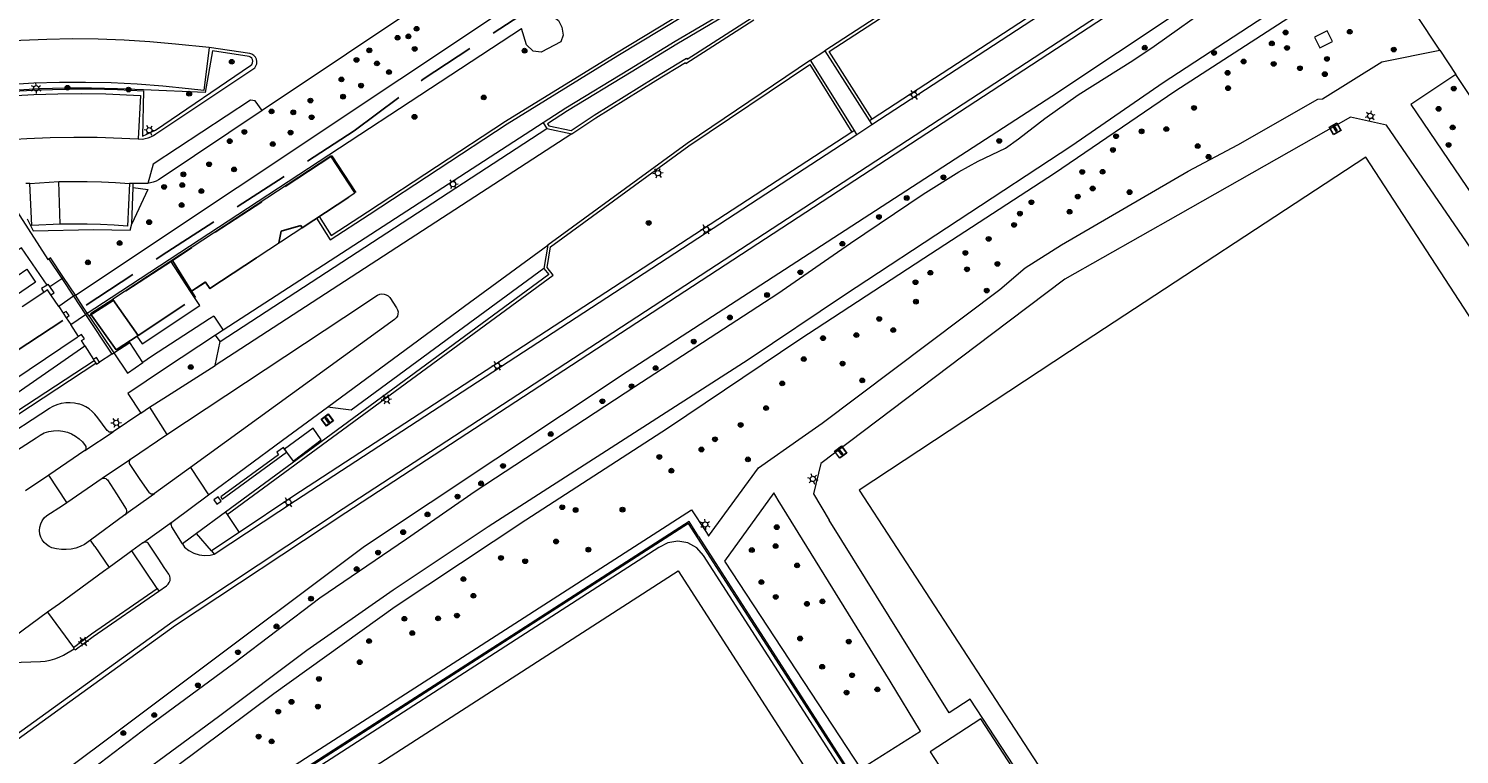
# Model space of a CAD drawing. Header units: metres. Extents: x 89872 to 94585, y 463299 to 469000.
# Tile 39 of 230: x 91178 to 91341, y 464112 to 464195. Entities that reach past the tile are written whole.
import ezdxf
from ezdxf.enums import TextEntityAlignment as Align

# ---------------------------------------------------------------- set-up
doc = ezdxf.new("R2010")
doc.units = ezdxf.units.M
doc.linetypes.add('HIDDEN', pattern=[9.525, 6.35, -3.175])
doc.layers.get('0').update_dxf_attribs({"linetype": 'CONTINUOUS'})
for name, color, linetype, lineweight in [('B-WE-BV-GELEIDECONSTRUCTIE-G', 251, 'CONTINUOUS', 13), ('B-WE-GK-BESCHOEIING-G', 251, 'CONTINUOUS', 13), ('B-WE-GK-KADEMUUR-G', 251, 'CONTINUOUS', 13), ('B-WE-GR-BEPLANTING_CULTUUR-G', 251, 'CONTINUOUS', 13), ('B-WE-GR-BOOM-S', 251, 'CONTINUOUS', 13), ('B-WE-GR-HAAG-G', 251, 'CONTINUOUS', 13), ('B-WE-IE-MEUBILAIR_WEGMEUBILAIR_VLAGGENMAST-S', 251, 'CONTINUOUS', 13), ('B-WE-IE-TERREINAFSCHEIDING-G', 251, 'CONTINUOUS', 13), ('B-WE-IE-TERREINAFSCHEIDING_KUNSTMATIG_HEKWERK-G', 251, 'CONTINUOUS', 13), ('B-WE-IE-TERREINAFSCHEIDING_KUNSTMATIG_MUUR-G', 251, 'CONTINUOUS', 13), ('B-WE-KL-ET_LS_OV_LICHTMAST-S', 251, 'CONTINUOUS', 13), ('B-WE-KW-KUNSTWERK-GV', 251, 'CONTINUOUS', 13), ('B-WE-OG-TOPOGRAFIE_BEBOUWING-GV', 251, 'CONTINUOUS', 13), ('B-WE-OG-TOPOGRAFIE_BEBOUWING_ABRI-GV', 251, 'CONTINUOUS', 13), ('B-WE-OG-TOPOGRAFIE_BEBOUWING_LUIFEL-GV', 251, 'CONTINUOUS', 13), ('B-WE-OG-TOPOGRAFIE_HUISNUMMER-T25', 251, 'CONTINUOUS', 13), ('B-WE-OG-TOPOGRAFIE_WATER-GV', 251, 'CONTINUOUS', 13), ('B-WE-VH-VERHARDING-GV', 251, 'CONTINUOUS', 13), ('B-WE-VW-MARKERING-G', 251, 'CONTINUOUS', 13), ('B-WE-VW-PAAL_HALTE-S', 251, 'CONTINUOUS', 13), ('Percelen', 10, 'HIDDEN', 25)]:
    doc.layers.add(name, color=color, linetype=linetype, lineweight=lineweight)
doc.styles.get("Standard").update_dxf_attribs({"font": 'isocp.shx'})

# ---------------------------------------------------------------- blocks, each defined once
blk = doc.blocks.new('Q_BOOM')
for radius in [0.27, 0.18, 0.09]:
    blk.add_circle((0, 0), radius)
blk = doc.blocks.new('Q_LICHTMAST')
for points in [[(-0.26, 0.15), (-0.52, 0.3)], [(0, 0.3), (0, 0.6)], [(0.26, 0.15), (0.52, 0.3)], [(-0.26, -0.15), (-0.52, -0.3)], [(0, -0.3), (0, -0.6)], [(0.26, -0.15), (0.52, -0.3)]]:
    blk.add_lwpolyline(points)
blk.add_circle((0, 0), 0.3)
blk = doc.blocks.new('Q_HALTEPAAL')
for points in [[(-0.5, 0.5), (0.5, 0.5), (0.5, -0.5), (-0.5, -0.5)], [(-0.08, 0.33), (0.07, 0.33), (0.07, -0.33), (-0.08, -0.33)]]:
    blk.add_lwpolyline(points, close=True)
blk.add_lwpolyline([(-0.44, 0.46), (0.44, 0.46, -0.414214), (0.46, 0.44), (0.46, -0.44, -0.414214), (0.44, -0.46), (-0.44, -0.46, -0.414214), (-0.46, -0.44), (-0.46, 0.44), (-0.46, 0.44), (-0.46, 0.45), (-0.46, 0.45), (-0.46, 0.45), (-0.46, 0.45), (-0.46, 0.45), (-0.46, 0.45), (-0.46, 0.46), (-0.46, 0.46), (-0.46, 0.46), (-0.45, 0.46), (-0.45, 0.46), (-0.45, 0.46), (-0.45, 0.46), (-0.45, 0.46), (-0.45, 0.46), (-0.44, 0.46), (-0.44, 0.46)], format="xyb")
blk = doc.blocks.new('Q_VLAGGENMAST')
for points in [[(-0.5, 0.5), (0.5, 0.5), (0.5, -0.5), (-0.5, -0.5)], [(-0.08, 0.33), (0.07, 0.33), (0.07, -0.33), (-0.08, -0.33)]]:
    blk.add_lwpolyline(points, close=True)
blk.add_lwpolyline([(-0.44, 0.46), (0.44, 0.46, -0.414214), (0.46, 0.44), (0.46, -0.44, -0.414214), (0.44, -0.46), (-0.44, -0.46, -0.414214), (-0.46, -0.44), (-0.46, 0.44), (-0.46, 0.44), (-0.46, 0.45), (-0.46, 0.45), (-0.46, 0.45), (-0.46, 0.45), (-0.46, 0.45), (-0.46, 0.45), (-0.46, 0.46), (-0.46, 0.46), (-0.46, 0.46), (-0.45, 0.46), (-0.45, 0.46), (-0.45, 0.46), (-0.45, 0.46), (-0.45, 0.46), (-0.45, 0.46), (-0.44, 0.46), (-0.44, 0.46)], format="xyb")
blk = doc.blocks.new('LDN_BLOK2_AUTOCAD_OD_1_FMEBLOCK15')
at = {"layer": 'B-WE-VH-VERHARDING-GV'}
for points in [[(-22.97, -50.18), (-40.39, -23.14), (-39.9, -22.82), (-61.04, 10.02), (1.38, 50.18), (2.96, 47.82), (3.35, 47.19)], [(61.04, -42.53), (60.22, -43.05), (49.17, -50.18)], [(-22.26, -50.18), (-22.45, -49.88), (-22.87, -50.18)]]:
    blk.add_lwpolyline(points, dxfattribs=at)
blk = doc.blocks.new('LDN_BLOK2_AUTOCAD_OD_1_FMEBLOCK16')
at = {"layer": 'B-WE-VH-VERHARDING-GV'}
blk.add_line((-22.67, -46.67), (-20.91, -49.39), dxfattribs=at)
blk.add_lwpolyline([(47.04, -49.39), (59.51, -41.36), (1.05, 49.39), (-59.51, 10.49), (-37.84, -23.13)], dxfattribs=at)
blk = doc.blocks.new('LDN_BLOK2_AUTOCAD_OD_1_FMEBLOCK4')
at = {"layer": 'B-WE-OG-TOPOGRAFIE_WATER-GV'}
blk.add_lwpolyline([(-57.44, -88.49), (-59.29, -85.6), (-68.56, -70.72), (-77.69, -56.8), (-84.69, -46.57), (-91.11, -36.18), (-95.99, -27.21), (-96.22, -26.61), (-96.24, -26.12), (-96.01, -25.66), (-73.72, -9.03), (-59.9, 0.88), (-45.02, 10.73), (-28.91, 21.15), (-13.85, 31.25), (0.24, 40.47), (15.11, 50.13), (28.79, 59.45), (44.22, 69.44)], dxfattribs=at)
blk = doc.blocks.new('LDN_BLOK2_AUTOCAD_OD_1_FMEBLOCK9')
at = {"layer": 'B-WE-IE-TERREINAFSCHEIDING-G'}
for points in [[(2.73, 46.77), (1.95, 47.63), (0.93, 48.19), (-0.21, 48.39), (-1.36, 48.2), (-2.38, 47.66), (-55.88, 13.2), (-56.73, 12.46), (-57.29, 11.49), (-57.51, 10.39), (-57.37, 9.27), (-56.87, 8.27), (-20.36, -48.39)], [(46.08, -48.39), (55.71, -42.17), (56.62, -41.48), (57.24, -40.53), (57.51, -39.42), (57.4, -38.28), (56.93, -37.25), (24.45, 13.08), (2.73, 46.77)]]:
    blk.add_lwpolyline(points, dxfattribs=at)

msp = doc.modelspace()

# ---------------------------------------------------------------- linework, layer by layer
at = {"layer": 'B-WE-BV-GELEIDECONSTRUCTIE-G'}
for p, q in [((91181.61, 464163), (91180.71, 464164.34)), ((91183.85, 464159.6), (91182.96, 464160.96))]:
    msp.add_line(p, q, dxfattribs=at)
for points in [[(91180.71, 464164.34), (91180.34, 464164.9), (91179.9, 464164.61)], [(91185.84, 464156.55), (91185.89, 464156.46), (91186.24, 464156.69)]]:
    msp.add_lwpolyline(points, dxfattribs=at)
at = {"layer": 'B-WE-GK-BESCHOEIING-G'}
for p, q in [((91183.69, 464159.49), (91165.83, 464147.44)), ((91183.85, 464159.6), (91183.77, 464159.54))]:
    msp.add_line(p, q, dxfattribs=at)
at = {"layer": 'B-WE-GK-KADEMUUR-G'}
msp.add_line((91183.77, 464159.54), (91183.69, 464159.49), dxfattribs=at)
at = {"layer": 'B-WE-GR-BEPLANTING_CULTUUR-G'}
for p, q in [((91274.13, 464184.3), (91273.84, 464184.1)), ((91272.11, 464183), (91271.82, 464182.81)), ((91189.91, 464172.42), (91190.07, 464176.54)), ((91191.74, 464176.3), (91189.91, 464172.42)), ((91190.07, 464176.54), (91190.08, 464176.99)), ((91190.07, 464176.54), (91191.74, 464176.3)), ((91179.9, 464164.61), (91177.43, 464162.96)), ((91287.7, 464159.8), (91268.29, 464145.13)), ((91184.58, 464158.52), (91185.57, 464156.96)), ((91185.57, 464156.96), (91185.65, 464156.84)), ((91185.65, 464156.84), (91185.84, 464156.55)), ((91268.29, 464145.13), (91267.47, 464141.7)), ((91200.56, 464139.61), (91200.75, 464139.34)), ((91200.75, 464139.34), (91202.12, 464137.32)), ((91198.96, 464135.22), (91197.28, 464137.2)), ((91202.12, 464137.32), (91198.96, 464135.22)), ((91198.96, 464135.22), (91199.28, 464134.83)), ((91192.8, 464130.94), (91189.93, 464135.21)), ((91192.8, 464130.94), (91192.99, 464130.65)), ((91180.34, 464128.23), (91183.27, 464124.23)), ((91183.35, 464124.09), (91183.27, 464124.23))]:
    msp.add_line(p, q, dxfattribs=at)
for points in [[(91274.13, 464184.3), (91269.24, 464191.99), (91333, 464233.41), (91334.76, 464234.54), (91335.05, 464234.07), (91339.82, 464232.47), (91342.33, 464228.88)], [(91342.33, 464228.88), (91337.62, 464225.8), (91315.45, 464211.28), (91274.13, 464184.3)], [(91171.24, 464101.92), (91170.34, 464103.41), (91170.11, 464103.79), (91169.72, 464104.91), (91169.56, 464106.09), (91169.64, 464107.26), (91170.19, 464108.94), (91176.32, 464113.35), (91194.9, 464126.76), (91214.25, 464139.56), (91325.36, 464212.11)], [(91183.49, 464164.3), (91238.78, 464201.15), (91249.06, 464208.51), (91249.48, 464208.53)], [(91211.21, 464173.23), (91212.6, 464171.08), (91216.71, 464173.78), (91232.43, 464184.07), (91245.03, 464191.86), (91257.54, 464199.42), (91258.92, 464200.28), (91255.84, 464205.03), (91254.31, 464207.06), (91254.6, 464207.27)], [(91239.88, 464183.02), (91242.52, 464184.74), (91249.35, 464189), (91253.02, 464191.25), (91253.07, 464191.14), (91260.47, 464195.86), (91260.62, 464196.02), (91260.73, 464196.19), (91260.79, 464196.39), (91260.79, 464196.6), (91260.74, 464196.81), (91260.63, 464197.01), (91260.48, 464197.23), (91260.15, 464197.7), (91251.9, 464192.85), (91246.73, 464189.64), (91239.47, 464185.25), (91237.2, 464183.78), (91237.34, 464183.55), (91239.88, 464183.02)], [(91236.74, 464196.27), (91237.47, 464196.23), (91238.45, 464195.53), (91238.84, 464194.78), (91238.99, 464193.85), (91238.7, 464193.1), (91236.48, 464191.93), (91235.55, 464192.02), (91234.81, 464192.77), (91234.24, 464194.6)], [(91200.75, 464139.34), (91237.84, 464166.58), (91237.16, 464167.43), (91237.55, 464169.79), (91253.29, 464181.26), (91267.02, 464190.51), (91271.82, 464182.81)], [(91204.74, 464185.29), (91193.24, 464177.58), (91192.96, 464177.41), (91192.67, 464177.26), (91192.36, 464177.15), (91192.05, 464177.06), (91191.73, 464177)], [(91371.48, 464077), (91390.1, 464091), (91390.72, 464094.49), (91370.65, 464126.98), (91369.6, 464128.64), (91362.94, 464139.34), (91358.8, 464145.47), (91358.11, 464146.47), (91332.62, 464183.62), (91328.53, 464184.53), (91308.89, 464173.39)], [(91271.82, 464182.81), (91208.24, 464141.38), (91202.12, 464137.32)], [(91330.29, 464179.98), (91298.25, 464158.99), (91272.65, 464142.12), (91328.96, 464055.7)], [(91328.96, 464055.7), (91354.6, 464072.56), (91386.61, 464093.47), (91330.29, 464179.98)], [(91178.01, 464172.97), (91178.7, 464171.61), (91185.54, 464171.77), (91189.74, 464171.67), (91189.91, 464172.42)], [(91308.89, 464173.39), (91296.04, 464166.11), (91287.7, 464159.8)], [(91185.65, 464156.84), (91167.87, 464145.21), (91167.15, 464145.47), (91166.69, 464146.15)], [(91293.05, 464106.47), (91285.27, 464118.37), (91282.88, 464116.8), (91269.22, 464138.72)], [(91183.27, 464124.23), (91185.32, 464125.77), (91192.8, 464130.94)]]:
    msp.add_lwpolyline(points, dxfattribs=at)
at = {"layer": 'B-WE-GR-HAAG-G'}
msp.add_lwpolyline([(91176.47, 464187.48), (91179.42, 464187.65), (91182.38, 464187.73), (91185.34, 464187.74), (91188.3, 464187.67), (91191.25, 464187.52), (91191.14, 464182.36), (91192.61, 464183.06), (91203.43, 464190.39), (91203.57, 464190.53), (91203.65, 464190.69), (91203.68, 464190.88), (91203.65, 464191.07), (91203.56, 464191.23), (91203.42, 464191.36), (91203.25, 464191.44), (91199.09, 464192.07), (91198.24, 464187.34), (91191.25, 464187.62), (91188.29, 464187.77), (91185.33, 464187.84), (91182.37, 464187.83), (91179.42, 464187.75), (91176.46, 464187.58)], dxfattribs=at)
at = {"layer": 'B-WE-IE-TERREINAFSCHEIDING-G'}
for p, q in [((91338.69, 464192.15), (91336, 464196.2)), ((91352.99, 464170.6), (91340.53, 464189.38)), ((91236.71, 464183.88), (91237.13, 464183.24)), ((91183.49, 464164.3), (91182.15, 464166.31)), ((91185.08, 464161.9), (91184.85, 464162.24)), ((91199.98, 464159.03), (91199.45, 464159.76))]:
    msp.add_line(p, q, dxfattribs=at)
for points in [[(91182.15, 464166.31), (91180.68, 464168.53), (91180.48, 464168.4)], [(91180.27, 464165.44), (91179.65, 464165.03), (91179.9, 464164.61)]]:
    msp.add_lwpolyline(points, dxfattribs=at)
at = {"layer": 'B-WE-IE-TERREINAFSCHEIDING_KUNSTMATIG_HEKWERK-G'}
for p, q in [((91180.58, 464165.28), (91181.95, 464166.18)), ((91181.95, 464166.18), (91182.15, 464166.31)), ((91254.39, 464136.85), (91256.02, 464134.3)), ((91256.02, 464134.3), (91264.81, 464120.62)), ((91233.64, 464125.91), (91212.34, 464112.21)), ((91264.81, 464120.62), (91273.18, 464107.58))]:
    msp.add_line(p, q, dxfattribs=at)
for points in [[(91254.39, 464136.85), (91253.3, 464138.55), (91233.64, 464125.91)], [(91212.34, 464112.21), (91192.44, 464099.41), (91202.07, 464084.47)]]:
    msp.add_lwpolyline(points, dxfattribs=at)
at = {"layer": 'B-WE-IE-TERREINAFSCHEIDING_KUNSTMATIG_MUUR-G'}
for points in [[(91182.45, 464161.73), (91182.78, 464161.96), (91182.44, 464162.45), (91182.12, 464162.23)], [(91186.24, 464156.69), (91185.9, 464157.19), (91185.57, 464156.96)]]:
    msp.add_lwpolyline(points, dxfattribs=at)
at = {"layer": 'B-WE-KW-KUNSTWERK-GV'}
for p, q in [((91183.29, 464164.16), (91181.61, 464163)), ((91181.61, 464163), (91182.12, 464162.23)), ((91183.49, 464164.3), (91183.29, 464164.16)), ((91184.39, 464162.93), (91183.49, 464164.3)), ((91184.85, 464162.24), (91184.39, 464162.93)), ((91182.12, 464162.23), (91182.45, 464161.73)), ((91182.45, 464161.73), (91182.96, 464160.96)), ((91182.96, 464160.96), (91184.65, 464162.11)), ((91184.65, 464162.11), (91184.85, 464162.24))]:
    msp.add_line(p, q, dxfattribs=at)
at = {"layer": 'B-WE-OG-TOPOGRAFIE_BEBOUWING-GV'}
for p, q in [((91210.92, 464173.03), (91211.21, 464173.23)), ((91196.6, 464164.72), (91194.35, 464168.14)), ((91185.08, 464161.9), (91187.85, 464157.72)), ((91187.85, 464157.72), (91189.68, 464158.91))]:
    msp.add_line(p, q, dxfattribs=at)
for points in [[(91211.21, 464173.23), (91215.3, 464175.92), (91212.55, 464180.11), (91194.35, 464168.14)], [(91196.6, 464164.72), (91198.27, 464165.81), (91198.76, 464165.06), (91210.92, 464173.03)], [(91194.35, 464168.14), (91187.72, 464163.79), (91187.8, 464163.66), (91185.08, 464161.9)], [(91189.68, 464158.91), (91189.59, 464159.04), (91190.49, 464159.64), (91191.08, 464158.76), (91197.65, 464163.13), (91196.6, 464164.72)]]:
    msp.add_lwpolyline(points, dxfattribs=at)
at = {"layer": 'B-WE-OG-TOPOGRAFIE_BEBOUWING_ABRI-GV'}
for points in [[(91211.47, 464147.84), (91210.53, 464149.16), (91207.28, 464146.77)], [(91207.28, 464146.77), (91207.27, 464146.77), (91207.52, 464146.43)], [(91207.52, 464146.43), (91208.26, 464145.43), (91211.47, 464147.84)]]:
    msp.add_lwpolyline(points, dxfattribs=at)
at = {"layer": 'B-WE-OG-TOPOGRAFIE_BEBOUWING_LUIFEL-GV'}
msp.add_lwpolyline([(91310.5, 464079.24), (91286.49, 464116.12), (91280.72, 464112.37), (91286.65, 464103.25)], dxfattribs=at)
at = {"layer": 'B-WE-OG-TOPOGRAFIE_WATER-GV'}
msp.add_line((91166.69, 464146.15), (91184.58, 464158.52), dxfattribs=at)
for points in [[(91345.6, 464218.97), (91344.81, 464219.01), (91343.95, 464218.87), (91342.99, 464218.55), (91324.44, 464206.79), (91294.55, 464186.89), (91246.25, 464155.58), (91216.39, 464135.72), (91175.05, 464104.74)], [(91347.44, 464215.63), (91347.33, 464215.03), (91346.82, 464214.23), (91346.41, 464213.85), (91346.01, 464213.59), (91332.96, 464205.25), (91307.22, 464188.43), (91296.83, 464181.27), (91270.98, 464164.3), (91260.02, 464156.95), (91230.46, 464137.93), (91219.63, 464130.74), (91209.83, 464123.87), (91199.79, 464116.35), (91190.3, 464109.38), (91181.09, 464102.76), (91180.7, 464102.22)], [(91176.16, 464103.31), (91179.06, 464105.36), (91185.51, 464110.52), (91191.87, 464115.36), (91201.53, 464122.43), (91211.32, 464129.86), (91221.17, 464136.6), (91228.96, 464142.01), (91247.13, 464153.92), (91263.41, 464164.48), (91271.68, 464170.2), (91279.92, 464175.78), (91283.97, 464178.31), (91286.18, 464179.53), (91289.31, 464181), (91290.77, 464182.06), (91293.77, 464184.38), (91297.55, 464187.07), (91303.77, 464190.99), (91306.19, 464192.6), (91313.14, 464197.55)], [(91184.85, 464162.24), (91187.57, 464164.02), (91201.96, 464173.45), (91234.24, 464194.6)]]:
    msp.add_lwpolyline(points, dxfattribs=at)
at = {"layer": 'B-WE-VH-VERHARDING-GV'}
for p, q in [((91231.12, 464202.98), (91204.74, 464185.29)), ((91326.48, 464193.13), (91325.88, 464194.34)), ((91267.13, 464191), (91268.76, 464192.09)), ((91272.11, 464183), (91267.13, 464191)), ((91268.76, 464192.09), (91273.84, 464184.1)), ((91338.69, 464192.15), (91340.53, 464189.38)), ((91273.84, 464184.1), (91274.1, 464183.68)), ((91239.95, 464182.65), (91199.39, 464156.3)), ((91199.98, 464159.03), (91237.13, 464183.24)), ((91236.71, 464183.88), (91200.29, 464160.31)), ((91237.13, 464183.24), (91239.95, 464182.65)), ((91272.38, 464182.57), (91272.11, 464183)), ((91272.38, 464182.57), (91274.1, 464183.68)), ((91178.3, 464177), (91177.84, 464176.97)), ((91178.3, 464177), (91181.62, 464177.22)), ((91181.77, 464172.36), (91181.62, 464177.22)), ((91190.08, 464176.99), (91189.66, 464177)), ((91210.92, 464173.03), (91212.49, 464170.59)), ((91180.27, 464165.44), (91177.36, 464169.68)), ((91237.22, 464169.99), (91236.79, 464167.33)), ((91180.48, 464168.4), (91181.95, 464166.18)), ((91181.95, 464166.18), (91183.29, 464164.16)), ((91180.4, 464165.53), (91180.27, 464165.44)), ((91180.58, 464165.28), (91180.4, 464165.53)), ((91183.29, 464164.16), (91184.65, 464162.11)), ((91184.65, 464162.11), (91187.64, 464157.59)), ((91199.24, 464161.91), (91200.29, 464160.31)), ((91200.29, 464160.31), (91199.45, 464159.76)), ((91191.18, 464156.62), (91189.68, 464158.91)), ((91199.39, 464156.3), (91199.98, 464159.03)), ((91187.64, 464157.59), (91186.24, 464156.69)), ((91187.64, 464157.59), (91187.85, 464157.72)), ((91187.85, 464157.72), (91189.42, 464155.43)), ((91189.42, 464155.43), (91191.18, 464156.62)), ((91189.45, 464153.11), (91190.93, 464150.87)), ((91190.93, 464150.87), (91191.93, 464151.56)), ((91191.93, 464151.56), (91193.89, 464148.43)), ((91190.93, 464150.87), (91187.79, 464148.76)), ((91184.56, 464146.62), (91187.79, 464148.76)), ((91189.76, 464145.63), (91193.89, 464148.43)), ((91184.56, 464146.62), (91180.49, 464143.84)), ((91207.28, 464146.77), (91207.15, 464146.95)), ((91261.19, 464144.65), (91266.16, 464148.15)), ((91186.55, 464143.48), (91189.76, 464145.63)), ((91180.49, 464143.84), (91177.81, 464142.05)), ((91182.51, 464140.7), (91180.49, 464143.84)), ((91182.51, 464140.7), (91186.55, 464143.48)), ((91196.58, 464144.69), (91192.49, 464141.74)), ((91196.58, 464144.69), (91198.65, 464141.58)), ((91255.53, 464136.9), (91261.19, 464144.65)), ((91262.95, 464141.8), (91257.33, 464134.03)), ((91194.6, 464138.59), (91198.65, 464141.58)), ((91267.47, 464141.7), (91269.22, 464138.72)), ((91189.13, 464139.33), (91185.2, 464136.44)), ((91200.56, 464139.61), (91197.28, 464137.2)), ((91197.28, 464137.2), (91195.67, 464136.01)), ((91185.7, 464135.7), (91185.2, 464136.44)), ((91185.7, 464135.7), (91187.33, 464133.32)), ((91191.17, 464136.11), (91189.93, 464135.21)), ((91192.99, 464130.65), (91193.85, 464131.24)), ((91180.34, 464128.23), (91173.56, 464123.28)), ((91183.35, 464124.09), (91183.48, 464123.95))]:
    msp.add_line(p, q, dxfattribs=at)
for points in [[(91334.87, 464235.03), (91332.81, 464233.7), (91268.76, 464192.09)], [(91274.1, 464183.68), (91315.72, 464210.86), (91337.9, 464225.38)], [(91325.08, 464212.53), (91213.97, 464139.98), (91194.62, 464127.17), (91176.02, 464113.76)], [(91212.49, 464170.59), (91216.9, 464173.48), (91232.62, 464183.78), (91245.21, 464191.56), (91257.72, 464199.12), (91259.41, 464200.17)], [(91260.25, 464198.17), (91251.72, 464193.15), (91246.54, 464189.94), (91239.28, 464185.54), (91236.71, 464183.88)], [(91239.95, 464182.65), (91242.71, 464184.45), (91249.54, 464188.7), (91252.88, 464190.75), (91252.94, 464190.64), (91260.68, 464195.59)], [(91325.88, 464194.34), (91324.44, 464193.63), (91325.04, 464192.42), (91326.48, 464193.13)], [(91198.71, 464192.46), (91194.89, 464192.84), (91191.97, 464193.1), (91189.04, 464193.28), (91186.1, 464193.39), (91183.16, 464193.42), (91180.23, 464193.38), (91177.29, 464193.26), (91174.36, 464193.07), (91171.44, 464192.8), (91168.52, 464192.46), (91165.61, 464192.04), (91162.72, 464191.55), (91159.84, 464190.98), (91156.97, 464190.34), (91154.12, 464189.62), (91151.29, 464188.83), (91149.65, 464188.36)], [(91198.71, 464192.46), (91198.11, 464187.55), (91196.36, 464187.76), (91193.44, 464188.06), (91190.51, 464188.28), (91187.57, 464188.42), (91184.63, 464188.49), (91181.7, 464188.48), (91178.76, 464188.39), (91175.83, 464188.22), (91172.9, 464187.97), (91169.98, 464187.65), (91167.07, 464187.25), (91164.17, 464186.77), (91161.28, 464186.21), (91158.41, 464185.58), (91155.56, 464184.87), (91152.73, 464184.09), (91151.09, 464183.62)], [(91190.64, 464182.06), (91191.12, 464182.04), (91191.45, 464182.1), (91191.76, 464182.19), (91192.07, 464182.31), (91192.37, 464182.45), (91192.66, 464182.62), (91203.89, 464190.14), (91204.04, 464190.36), (91204.12, 464190.6), (91204.14, 464190.86), (91204.08, 464191.12), (91203.97, 464191.35), (91203.79, 464191.55), (91203.57, 464191.69), (91203.33, 464191.77), (91198.71, 464192.46)], [(91267.13, 464191), (91253.09, 464181.54), (91237.22, 464169.99)], [(91266.16, 464148.15), (91268.43, 464149.74), (91288.65, 464164.94), (91291.55, 464167.4), (91295.66, 464170), (91310.06, 464178.39), (91315.71, 464181.39), (91324.81, 464186.58), (91325.34, 464186.63), (91332.09, 464190.84), (91338.69, 464192.15)], [(91340.53, 464189.38), (91335.4, 464185.98), (91360.22, 464149.41)], [(91152.13, 464182.65), (91157.2, 464183.97), (91159.85, 464184.59), (91162.52, 464185.15), (91165.21, 464185.64), (91167.9, 464186.06), (91170.61, 464186.42), (91173.32, 464186.71), (91176.04, 464186.94), (91178.76, 464187.1), (91181.49, 464187.2), (91184.22, 464187.22), (91186.94, 464187.18), (91190.9, 464186.98), (91190.64, 464182.06)], [(91204.74, 464185.29), (91203.93, 464186.37), (91203.43, 464186.45), (91192.35, 464179.19), (91191.73, 464177)], [(91199.28, 464134.83), (91208.52, 464140.96), (91272.38, 464182.57)], [(91153.63, 464177.9), (91154.35, 464178.09), (91156.92, 464178.8), (91159.51, 464179.45), (91162.11, 464180.03), (91164.73, 464180.55), (91167.36, 464181), (91170, 464181.38), (91172.65, 464181.69), (91175.31, 464181.94), (91177.98, 464182.12), (91180.64, 464182.23), (91183.31, 464182.27), (91185.98, 464182.25), (91190.64, 464182.06)], [(91174.91, 464176.78), (91180.38, 464168.33), (91180.48, 464168.4)], [(91181.77, 464172.36), (91178.55, 464172.2), (91178.3, 464177)], [(91181.62, 464177.22), (91183.23, 464177.22), (91184.84, 464177.21), (91186.45, 464177.16), (91188.05, 464177.1), (91189.66, 464177)], [(91189.66, 464177), (91189.41, 464172.14), (91187.89, 464172.25), (91186.36, 464172.32), (91184.83, 464172.36), (91183.3, 464172.38), (91181.77, 464172.36)], [(91191.73, 464177), (91190.95, 464176.97), (91190.08, 464176.99)], [(91177.36, 464169.68), (91175.54, 464168.45), (91176.86, 464166.5), (91177.96, 464167.25), (91178.97, 464165.77), (91171.88, 464160.96)], [(91212.16, 464151.56), (91227.77, 464163.04), (91237.22, 464169.99)], [(91236.79, 464167.33), (91237.34, 464166.65), (91200.56, 464139.61)], [(91236.79, 464167.33), (91227.07, 464160.18), (91214.86, 464151.2), (91212.16, 464151.56)], [(91180.71, 464164.34), (91181.07, 464164.57), (91180.58, 464165.28)], [(91193.89, 464148.43), (91214.03, 464161.76), (91217.87, 464164.3), (91218.11, 464164.4), (91218.36, 464164.44), (91218.62, 464164.42), (91218.86, 464164.34), (91219.07, 464164.2), (91219.25, 464164.02), (91220.04, 464162.86), (91220.15, 464162.64), (91220.2, 464162.39), (91220.19, 464162.15), (91220.12, 464161.91), (91219.99, 464161.7), (91219.81, 464161.53), (91196.58, 464144.69)], [(91199.24, 464161.91), (91198.76, 464161.6), (91192.17, 464157.33), (91191.18, 464156.62)], [(91184.58, 464158.52), (91184.19, 464159.12), (91184.52, 464159.33), (91184.2, 464159.83), (91183.85, 464159.6)], [(91199.45, 464159.76), (91193.64, 464155.9), (91189.45, 464153.11)], [(91166.4, 464145.96), (91166.93, 464145.18), (91167.91, 464144.82), (91185.84, 464156.55)], [(91191.93, 464151.56), (91193.54, 464152.58), (91199.39, 464156.3)], [(91165.68, 464144.18), (91166.01, 464144.24), (91166.21, 464143.95), (91166.46, 464143.7), (91166.76, 464143.51), (91167.08, 464143.38), (91167.43, 464143.32), (91167.79, 464143.33), (91168.13, 464143.41), (91168.45, 464143.56), (91180.55, 464151.44), (91180.98, 464151.68), (91181.44, 464151.87), (91181.92, 464152), (91182.41, 464152.07), (91182.91, 464152.08), (91183.4, 464152.03), (91183.89, 464151.92)], [(91185.71, 464150.77), (91185.4, 464151.07), (91185.06, 464151.35), (91184.69, 464151.58), (91184.3, 464151.77), (91183.89, 464151.92)], [(91198.65, 464141.58), (91207.06, 464147.79), (91212.16, 464151.56)], [(91187.79, 464148.76), (91187.65, 464148.71), (91187.5, 464148.7), (91187.35, 464148.73), (91187.21, 464148.81), (91187.11, 464148.92), (91186.04, 464150.35), (91185.71, 464150.77)], [(91169.92, 464141.56), (91169.87, 464141.75), (91169.88, 464141.95), (91169.97, 464142.13), (91170.11, 464142.26), (91176.15, 464146.2), (91179.03, 464148.08), (91179.48, 464148.38), (91179.96, 464148.62), (91180.47, 464148.78), (91181, 464148.87), (91181.54, 464148.89), (91182.08, 464148.83), (91182.6, 464148.7), (91183.07, 464148.51), (91183.52, 464148.27), (91183.93, 464147.96), (91184.29, 464147.6), (91184.61, 464147.2), (91184.67, 464147.09), (91184.69, 464146.97), (91184.68, 464146.84), (91184.63, 464146.72), (91184.56, 464146.62)], [(91207.15, 464146.95), (91206.42, 464146.43), (91206.59, 464146.14), (91200.03, 464141.35), (91200.21, 464141.11), (91207.52, 464146.43)], [(91207.52, 464146.43), (91207.54, 464146.45), (91207.28, 464146.77)], [(91192.49, 464141.74), (91192.37, 464141.68), (91192.25, 464141.66), (91192.12, 464141.67), (91192.01, 464141.72), (91191.91, 464141.8), (91190.79, 464143.45), (91189.71, 464145.04), (91189.66, 464145.16), (91189.64, 464145.28), (91189.65, 464145.41), (91189.69, 464145.53), (91189.76, 464145.63)], [(91186.55, 464143.48), (91186.68, 464143.5), (91186.81, 464143.49), (91186.94, 464143.45), (91187.05, 464143.38), (91187.14, 464143.29), (91188.16, 464141.69), (91189.29, 464139.94), (91189.32, 464139.81), (91189.32, 464139.68), (91189.29, 464139.55), (91189.23, 464139.43), (91189.13, 464139.33)], [(91189.13, 464139.33), (91189.51, 464139.6), (91192.12, 464141.48), (91192.49, 464141.74)], [(91273.13, 464110.63), (91279.63, 464114.72), (91276.16, 464120.41), (91263.45, 464140.98), (91263.18, 464141.42), (91262.95, 464141.8)], [(91179.47, 464137.12), (91179.42, 464137.52), (91179.45, 464137.91), (91179.56, 464138.29), (91179.73, 464138.64), (91179.96, 464138.96), (91180.25, 464139.23), (91182.04, 464140.39), (91182.51, 464140.7)], [(91199.58, 464140.52), (91200.07, 464140.87), (91199.72, 464141.36), (91199.23, 464141.01), (91199.58, 464140.52)], [(91191.17, 464136.11), (91191.56, 464136.4), (91194.22, 464138.32), (91194.6, 464138.59)], [(91195.67, 464136.01), (91194.46, 464137.95), (91194.41, 464138.09), (91194.4, 464138.23), (91194.43, 464138.36), (91194.5, 464138.49), (91194.6, 464138.59)], [(91185.2, 464136.44), (91184.55, 464135.94), (91184.05, 464135.71), (91183.53, 464135.54), (91183, 464135.42), (91182.45, 464135.37), (91181.9, 464135.37), (91181.36, 464135.44), (91180.83, 464135.57), (91180.5, 464135.72), (91180.21, 464135.92), (91179.95, 464136.17), (91179.73, 464136.46), (91179.57, 464136.78), (91179.47, 464137.12)], [(91193.85, 464131.24), (91194.04, 464131.41), (91194.18, 464131.62), (91194.26, 464131.86), (91194.27, 464132.11), (91194.22, 464132.35), (91194.11, 464132.58), (91193.6, 464133.33), (91192.97, 464134.28), (91191.76, 464136.09), (91191.65, 464136.16), (91191.53, 464136.19), (91191.4, 464136.2), (91191.28, 464136.17), (91191.17, 464136.11)], [(91195.67, 464136.01), (91195.89, 464135.65), (91196.39, 464135.26), (91196.96, 464134.96), (91197.57, 464134.77), (91198.2, 464134.7), (91198.84, 464134.73), (91199.28, 464134.83)], [(91189.93, 464135.21), (91189.48, 464134.89), (91187.33, 464133.32)], [(91257.33, 464134.03), (91272.84, 464110.42), (91273.13, 464110.63)], [(91187.33, 464133.32), (91186.69, 464132.85), (91181.67, 464129.2), (91180.34, 464128.23)], [(91183.48, 464123.95), (91185.52, 464125.49), (91192.99, 464130.65)], [(91173.56, 464123.28), (91173.44, 464123.14), (91173.39, 464122.96), (91173.4, 464122.77), (91173.49, 464122.61), (91173.63, 464122.49), (91173.81, 464122.43), (91173.99, 464122.44), (91179.52, 464122.63), (91180.07, 464122.68), (91180.61, 464122.78), (91181.14, 464122.92), (91181.65, 464123.12), (91182.15, 464123.35), (91183.35, 464124.09)]]:
    msp.add_lwpolyline(points, dxfattribs=at)
at = {"layer": 'B-WE-VW-MARKERING-G'}
msp.add_lwpolyline([(91236.04, 464039.53), (91198.2, 464098.23), (91252.07, 464132.95), (91306.3, 464048.84), (91291.87, 464039.53)], dxfattribs=at)
at = {"layer": 'Percelen'}
for p, q in [((91194.53, 464168.25), (91187.74, 464163.8)), ((91196.72, 464164.75), (91194.53, 464168.25)), ((91187.74, 464163.8), (91190.63, 464159.72))]:
    msp.add_line(p, q, dxfattribs=at)
for points in [[(91176.77, 464157.93), (91193.9, 464169.18), (91215.21, 464182.96), (91223.06, 464188.85), (91241.57, 464200.97), (91260.23, 464213.44)], [(91196.72, 464164.75), (91198.3, 464165.78), (91198.79, 464165.03), (91206.66, 464170.2), (91206.63, 464170.24), (91206.89, 464171.55), (91209.13, 464172.23), (91209.31, 464171.94), (91215.41, 464175.96), (91212.65, 464180.15), (91194.53, 464168.25)], [(91190.63, 464159.72), (91197.17, 464164.03), (91196.72, 464164.75)], [(91187.74, 464163.8), (91185.23, 464162.15), (91188.12, 464158.07), (91190.63, 464159.72)]]:
    msp.add_lwpolyline(points, dxfattribs=at)

# ---------------------------------------------------------------- block references
at = {"layer": 'B-WE-GR-BOOM-S'}
for p, rotation in [((91220.14, 464193.56), 33.84213293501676), ((91221.38, 464193.72), 33.84213293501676), ((91222.31, 464194.58), 33.84213293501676), ((91321.16, 464194.16), 32.9130913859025), ((91328.45, 464194.24), 116.2804718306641), ((91216.93, 464192.13), 33.84213293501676), ((91222.09, 464192.29), 33.68145805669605), ((91234.59, 464192.09), 134.6144352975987), ((91305.14, 464192.43), 33.62439903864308), ((91313.02, 464191.83), 33.1618964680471), ((91319.59, 464192.92), 32.9130913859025), ((91321.32, 464192.41), 32.9130913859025), ((91333.46, 464192.22), 11.2264353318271), ((91201.28, 464190.83), 171.5397163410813), ((91215.47, 464191.04), 33.84213293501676), ((91217.8, 464190.64), 33.84213293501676), ((91316.38, 464190.86), 32.9130913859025), ((91319.8, 464190.59), 32.9130913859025), ((91325.86, 464191.15), 26.27745625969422), ((91213.76, 464188.82), 33.84213293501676), ((91219.17, 464189.66), 33.68145805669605), ((91314.56, 464189.57), 32.9130913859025), ((91322.79, 464190.09), 26.27745625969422), ((91325.62, 464189.42), 31.95194278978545), ((91182.6, 464187.87), 0.2339385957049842), ((91189.54, 464187.67), 177.0928330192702), ((91196.44, 464187.2), 173.2502517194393), ((91216, 464188.12), 33.68145805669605), ((91314.61, 464187.83), 32.9130913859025), ((91340.29, 464187.78), 123.5673877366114), ((91210.23, 464186.42), 33.84213293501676), ((91213.95, 464186.86), 33.68145805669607), ((91229.95, 464186.78), 33.22845795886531), ((91310.74, 464185.58), 32.9130913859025), ((91338.56, 464185.48), 33.53514466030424), ((91205.81, 464185.18), 33.84213293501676), ((91208.28, 464185.08), 33.84213293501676), ((91210.37, 464184.52), 33.68145805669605), ((91222.07, 464184.57), 33.23672113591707), ((91202.72, 464182.85), 33.83931381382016), ((91207.97, 464182.78), 33.68145805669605), ((91301.87, 464182.36), 34.29974772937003), ((91304.78, 464182.92), 34.29974772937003), ((91307.59, 464183.17), 34.29974772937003), ((91340.16, 464183.36), 124.1646749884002), ((91201.05, 464181.8), 33.83931381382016), ((91205.95, 464181.47), 33.68145805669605), ((91288.58, 464181.83), 32.94791569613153), ((91301.51, 464180.8), 34.29974772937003), ((91311.16, 464181.25), 27.96711550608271), ((91339.7, 464181.38), 124.1646749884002), ((91198.71, 464179.18), 33.83931381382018), ((91312.39, 464180.03), 27.96711550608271), ((91195.79, 464178.03), 33.83931381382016), ((91201.55, 464178.59), 33.68145805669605), ((91282.24, 464177.7), 32.03846684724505), ((91298.02, 464178.31), 34.29974772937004), ((91300.34, 464178.32), 34.29974772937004), ((91193.59, 464176.6), 31.50426671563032), ((91195.65, 464176.81), 33.83931381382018), ((91197.83, 464176.13), 33.68145805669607), ((91299.21, 464176.42), 30.22674125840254), ((91303.41, 464176), 30.22674125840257), ((91195.58, 464174.54), 33.68145805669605), ((91278.07, 464175.34), 34.13061143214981), ((91292.24, 464174.86), 32.99636762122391), ((91297.52, 464175.5), 34.29974772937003), ((91191.89, 464172.59), 64.70851014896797), ((91248.71, 464172.5), 33.09030686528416), ((91274.9, 464173.18), 34.13061143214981), ((91290.27, 464172.28), 32.9963676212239), ((91290.93, 464173.56), 32.9963676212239), ((91296.58, 464173.78), 30.22674125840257), ((91287.38, 464170.69), 32.99636762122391), ((91188.53, 464170.22), 178.6344474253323), ((91270.74, 464170.14), 34.63890061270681), ((91284.73, 464169.09), 32.99636762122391), ((91184.92, 464168.02), 33.68145805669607), ((91288.38, 464167.85), 40.30713749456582), ((91265.96, 464166.9), 34.63890061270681), ((91280.75, 464166.84), 33.20884751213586), ((91284.92, 464167.23), 32.99636762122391), ((91262.18, 464164.31), 32.97709964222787), ((91279.06, 464165.76), 33.20884751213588), ((91287.16, 464164.81), 36.93331799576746), ((91279.1, 464163.55), 33.20884751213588), ((91257.95, 464161.75), 32.97709964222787), ((91274.93, 464161.59), 33.20884751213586), ((91268.54, 464159.4), 33.20884751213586), ((91272.33, 464159.75), 33.20884751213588), ((91276.53, 464160.32), 36.93331799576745), ((91253.84, 464159.01), 32.97709964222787), ((91196.62, 464156.11), 32.47753031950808), ((91266.35, 464157.02), 33.82681137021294), ((91270.76, 464156.51), 36.93331799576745), ((91249.5, 464156), 32.97709964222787), ((91273, 464154.6), 36.93331799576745), ((91246.77, 464153.93), 33.23566805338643), ((91263.9, 464154.25), 33.82681137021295), ((91243.44, 464152.23), 33.23566805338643), ((91262.06, 464151.45), 33.82681137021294), ((91259.17, 464149.53), 33.82681137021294), ((91237.57, 464148.5), 33.23566805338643), ((91256.25, 464147.9), 33.82681137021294), ((91254.71, 464146.74), 33.82681137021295), ((91232.14, 464144.88), 33.23566805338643), ((91249.92, 464145.89), 32.91084593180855), ((91259.99, 464145.62), 121.6478790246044), ((91251.29, 464144.33), 32.91084593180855), ((91226.97, 464141.39), 34.81241794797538), ((91229.65, 464142.89), 33.23566805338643), ((91238.87, 464140.17), 32.91084593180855), ((91240.39, 464139.86), 32.91084593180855), ((91245.73, 464139.9), 32.75614401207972), ((91223.55, 464139.36), 34.81241794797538), ((91220.78, 464137.34), 34.81241794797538), ((91263.28, 464137.91), 121.7085438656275), ((91217.93, 464135.02), 34.3753433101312), ((91238.17, 464136.28), 32.91084593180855), ((91241.85, 464135.35), 32.75614401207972), ((91260.44, 464135.31), 54.10663359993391), ((91263.14, 464135.76), 121.7085438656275), ((91231.91, 464134.41), 33.48967116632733), ((91234.66, 464134.03), 33.48967116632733), ((91265.59, 464133.56), 121.7085438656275), ((91215.49, 464133.15), 34.3753433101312), ((91227.63, 464132), 33.48967116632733), ((91261.53, 464131.66), 123.3115024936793), ((91228.77, 464130.11), 33.48967116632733), ((91263.16, 464129.98), 123.3115024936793), ((91210.3, 464129.78), 37.19560272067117), ((91266.71, 464129.19), 121.7085438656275), ((91268.47, 464129.46), 121.7085438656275), ((91220.92, 464127.5), 33.48967116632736), ((91224.75, 464127.53), 33.48967116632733), ((91226.9, 464127.86), 32.75614401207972), ((91206.37, 464126.63), 37.19560272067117), ((91221.81, 464125.87), 35.64182334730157), ((91265.93, 464125.25), 123.3115024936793), ((91201.99, 464123.69), 37.19560272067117), ((91216.9, 464124.95), 35.64182334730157), ((91271.47, 464124.9), 121.7085438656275), ((91215.84, 464122.56), 35.64182334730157), ((91268.44, 464122.04), 123.3115024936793), ((91211.19, 464120.65), 35.64182334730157), ((91271.84, 464121.07), 121.7085438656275), ((91197.43, 464119.94), 36.19593957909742), ((91271.22, 464119.1), 123.3115024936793), ((91274.72, 464119.46), 121.3806975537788), ((91206.57, 464116.94), 36.73637587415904), ((91208.08, 464118.05), 35.64182334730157), ((91211.08, 464117.5), 35.64182334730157), ((91192.47, 464116.54), 36.19593957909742), ((91188.95, 464114.5), 36.84749551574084), ((91204.34, 464114.09), 36.73637587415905), ((91205.82, 464113.55), 32.75614401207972)]:
    msp.add_blockref('Q_BOOM', p, dxfattribs=dict(at, rotation=rotation))
at = {"layer": 'B-WE-IE-MEUBILAIR_WEGMEUBILAIR_VLAGGENMAST-S'}
for p, rotation in [((91326.8, 464183.21), 29.55475332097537), ((91270.53, 464146.44), 37.07570361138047)]:
    msp.add_blockref('Q_VLAGGENMAST', p, dxfattribs=dict(at, rotation=rotation))
at = {"layer": 'B-WE-IE-TERREINAFSCHEIDING-G'}
msp.add_blockref('LDN_BLOK2_AUTOCAD_OD_1_FMEBLOCK9', (91252.23, 464087.92), dxfattribs=at)
at = {"layer": 'B-WE-KL-ET_LS_OV_LICHTMAST-S'}
for p, rotation in [((91179.03, 464187.82), 1.755194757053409), ((91278.91, 464187.06), 33.14630653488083), ((91330.79, 464184.67), 167.4964105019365), ((91191.9, 464183.04), 25.79083101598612), ((91226.45, 464176.91), 32.90798242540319), ((91249.76, 464178.16), 36.08144639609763), ((91255.23, 464171.77), 33.09030686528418), ((91231.47, 464156.26), 33.09030686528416), ((91218.87, 464152.43), 36.2977406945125), ((91188.14, 464149.77), 33.87081070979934), ((91267.38, 464143.39), 76.59396105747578), ((91207.73, 464140.74), 33.56024347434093), ((91255.14, 464138.22), 123.7236983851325), ((91184.41, 464124.89), 36.96355455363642)]:
    msp.add_blockref('Q_LICHTMAST', p, dxfattribs=dict(at, rotation=rotation))
at = {"layer": 'B-WE-OG-TOPOGRAFIE_WATER-GV'}
msp.add_blockref('LDN_BLOK2_AUTOCAD_OD_1_FMEBLOCK4', (91279.77, 464128.02), dxfattribs=at)
at = {"layer": 'B-WE-VH-VERHARDING-GV'}
for name, p in [('LDN_BLOK2_AUTOCAD_OD_1_FMEBLOCK15', (91252.19, 464089.71)), ('LDN_BLOK2_AUTOCAD_OD_1_FMEBLOCK16', (91252.2, 464088.92))]:
    msp.add_blockref(name, p, dxfattribs=at)
at = {"layer": 'B-WE-VW-PAAL_HALTE-S', "rotation": 36.47270623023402}
msp.add_blockref('Q_HALTEPAAL', (91212.15, 464150.09), dxfattribs=at)

# ---------------------------------------------------------------- texts
at = {"layer": 'B-WE-OG-TOPOGRAFIE_HUISNUMMER-T25'}
for s, rotation, p in [('10A', 33.3, (91205.69, 464172.67)), ('10B', 33.6, (91191.94, 464163.61))]:
    msp.add_text(s, height=0.0025, rotation=rotation, dxfattribs=at).set_placement(p, align=Align.MIDDLE)

doc.saveas('drawing.dxf')
